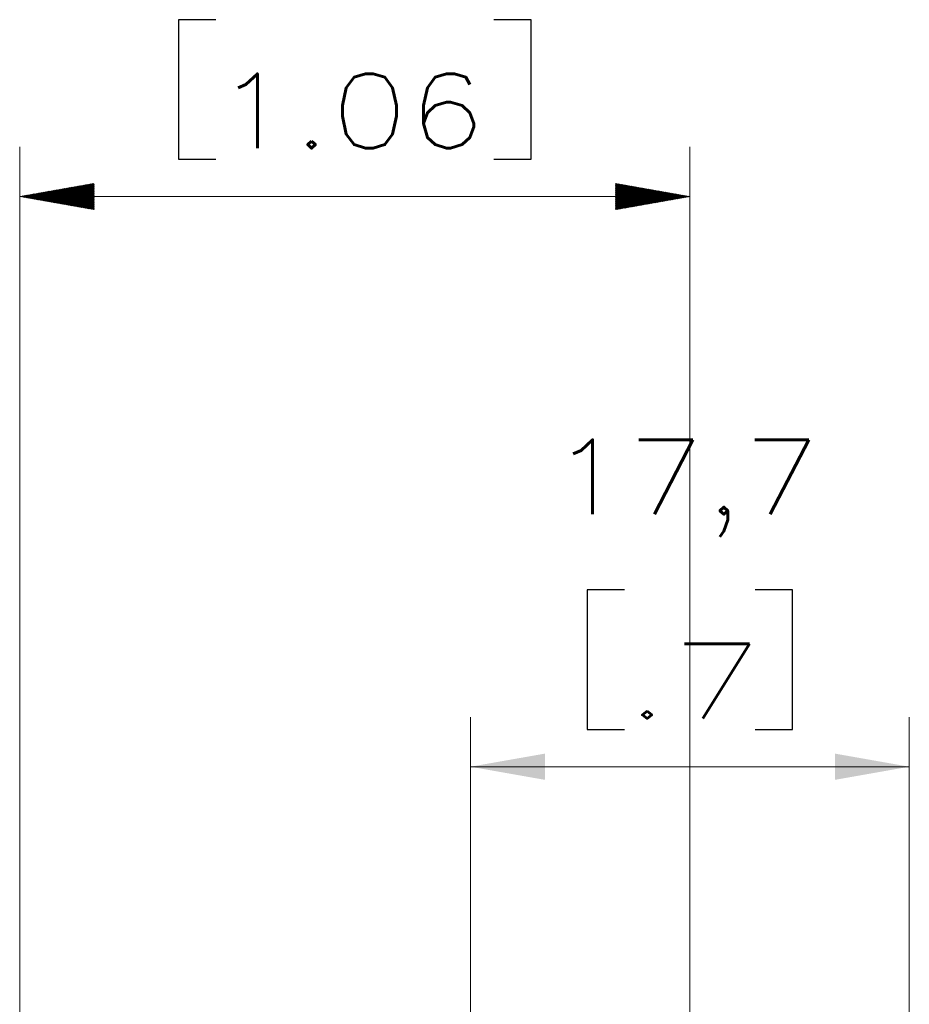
# Model space of a CAD drawing. Header units: millimetres. Extents: x 4 to 836, y 5 to 589.
# Tile 87 of 88: x 662 to 698, y 369 to 408. Entities that reach past the tile are written whole.
import ezdxf

# ---------------------------------------------------------------- set-up
doc = ezdxf.new("R2010")
doc.units = ezdxf.units.MM
doc.layers.add('1', color=7, linetype='Continuous', true_color=0xffffff)
doc.styles.add('ideas_simplex', font='simplex.shx')
doc.dimstyles.get("Standard").update_dxf_attribs({"dimtxt": 0.18, "dimasz": 0.18, "dimexe": 0.18, "dimexo": 0.0625, "dimgap": 0.09, "dimtad": 0, "dimtih": 1, "dimtoh": 1, "dimdec": 4, "dimzin": 0, "dimdsep": 46, "dimtxsty": 'Standard', "dimcen": 0.09, "dimadec": 0, "dimazin": 0, "dimtfac": 1, "dimtdec": 4, "dimtofl": 0, "dimtmove": 0, "dimatfit": 3, "dimfxl": 1, "dimtolj": 1, "dimtzin": 0, "dimarcsym": 0})

# ---------------------------------------------------------------- blocks, each defined once
blk = doc.blocks.new('_U6')
at = {"layer": '1', "color": 87, "lineweight": 25}
for p, q in [((686.443826, 385.301709), (684.943826, 385.301709)), ((684.943826, 385.301709), (684.943826, 379.676709)), ((693.208826, 385.301709), (691.708826, 385.301709)), ((693.208826, 379.676709), (693.208826, 385.301709)), ((684.943826, 379.676709), (686.443826, 379.676709)), ((691.708826, 379.676709), (693.208826, 379.676709))]:
    blk.add_line(p, q, dxfattribs=at)
at = {"layer": '1', "color": 152, "lineweight": 13}
for p, q in [((680.237491, 339.595363), (680.237491, 380.176709)), ((697.91516, 339.595363), (697.91516, 380.176709))]:
    blk.add_line(p, q, dxfattribs=at)
at = {"layer": '1', "color": 27, "lineweight": 13}
blk.add_line((680.237491, 378.176709), (697.91516, 378.176709), dxfattribs=at)
at = {"layer": '1', "color": 27, "lineweight": 18}
for points in [[(680.237491, 378.176709), (683.237489, 378.705689), (683.237493, 377.647728)], [(697.91516, 378.176709), (694.915162, 377.647728), (694.915158, 378.705689)]]:
    blk.add_solid(points, dxfattribs=at)
at = {"layer": '1', "color": 87, "linetype": 'Continuous', "lineweight": 25, "char_height": 3, "attachment_point": 7, "line_spacing_factor": 1.204819, "style": 'ideas_simplex'}
for s, insert in [('\\W1.2097;17,7', (683.445326, 387.436709)), ('\\W1.4583;.7', (686.415326, 380.124209))]:
    blk.add_mtext(s, dxfattribs=dict(at, insert=insert))

msp = doc.modelspace()

# ---------------------------------------------------------------- hatches: boundary and pattern name
at = {"layer": '1', "linetype": 'Continuous', "lineweight": 13}
h = msp.add_hatch(dxfattribs=at)
h.set_pattern_fill('ANSI31', color=27, scale=0.0062, style=0)
h.paths.add_polyline_path([(662.076, 401.151), (665.076, 401.68), (665.076, 400.622)], flags=0)
h = msp.add_hatch(dxfattribs=at)
h.set_pattern_fill('ANSI31', color=27, scale=0.0062, style=0)
h.paths.add_polyline_path([(689.076, 401.151), (686.076, 400.622), (686.076, 401.68)], flags=0)

# ---------------------------------------------------------------- linework, layer by layer
at = {"layer": '1', "color": 87, "linetype": 'Continuous', "lineweight": 25}
for p, q in [((668.474, 408.276), (668.474, 402.651)), ((669.974, 408.276), (668.474, 408.276)), ((682.679, 408.276), (681.179, 408.276)), ((682.679, 402.651), (682.679, 408.276)), ((668.474, 402.651), (669.974, 402.651)), ((681.179, 402.651), (682.679, 402.651))]:
    msp.add_line(p, q, dxfattribs=at)
at = {"layer": '1', "color": 152, "linetype": 'Continuous', "lineweight": 13}
for p, q in [((662.076, 361.006), (662.076, 403.151)), ((689.076, 330.757), (689.076, 403.151))]:
    msp.add_line(p, q, dxfattribs=at)
at = {"layer": '1', "color": 27, "linetype": 'Continuous', "lineweight": 13}
msp.add_line((689.076, 401.151), (662.076, 401.151), dxfattribs=at)

# ---------------------------------------------------------------- texts
at = {"layer": '1', "color": 87, "linetype": 'Continuous', "lineweight": 25, "insert": (669.945, 403.099), "char_height": 3, "attachment_point": 7, "rotation": 360, "line_spacing_factor": 1.204819, "style": 'ideas_simplex'}
msp.add_mtext('\\W1.2097;1.06', dxfattribs=at)

# ---------------------------------------------------------------- dimensions: what is measured, and where the dimension line sits
at = {"layer": '1', "color": 87, "linetype": 'Continuous', "lineweight": 25}
dim = msp.add_linear_dim(base=(697.915, 378.177), p1=(680.237, 337.095), p2=(697.915, 337.095), text='<>\\P[\\C87;\\H3.00;\\Fsimplex.shx;.7\\Fsimplex.shx;\\H3.00;\\C87; ]', dimstyle='Standard', override={"dimtxt": 3, "dimasz": 3, "dimexe": 2, "dimexo": 2.5, "dimgap": 1.5, "dimtad": 1, "dimtih": 1, "dimtoh": 0, "dimdec": 1, "dimlfac": 1, "dimzin": 8, "dimdsep": 44, "dimlunit": 2, "dimtxsty": 'ideas_simplex', "dimsah": 1, "dimse1": 0, "dimse2": 0, "dimsd1": 0, "dimsd2": 0, "dimclrd": 27, "dimclre": 152, "dimclrt": 87, "dimtol": 0, "dimtm": -0.1, "dimtfac": 0.5, "dimtdec": 2, "dimtofl": 1, "dimtmove": 0, "dimtzin": 8, "dimlwd": 13, "dimlwe": 13}, dxfattribs=at)
dim.commit()
dim.dimension.update_dxf_attribs({"geometry": '_U6', "text_midpoint": (689.076, 378.177), "dimtype": 160})

doc.saveas('drawing.dxf')
